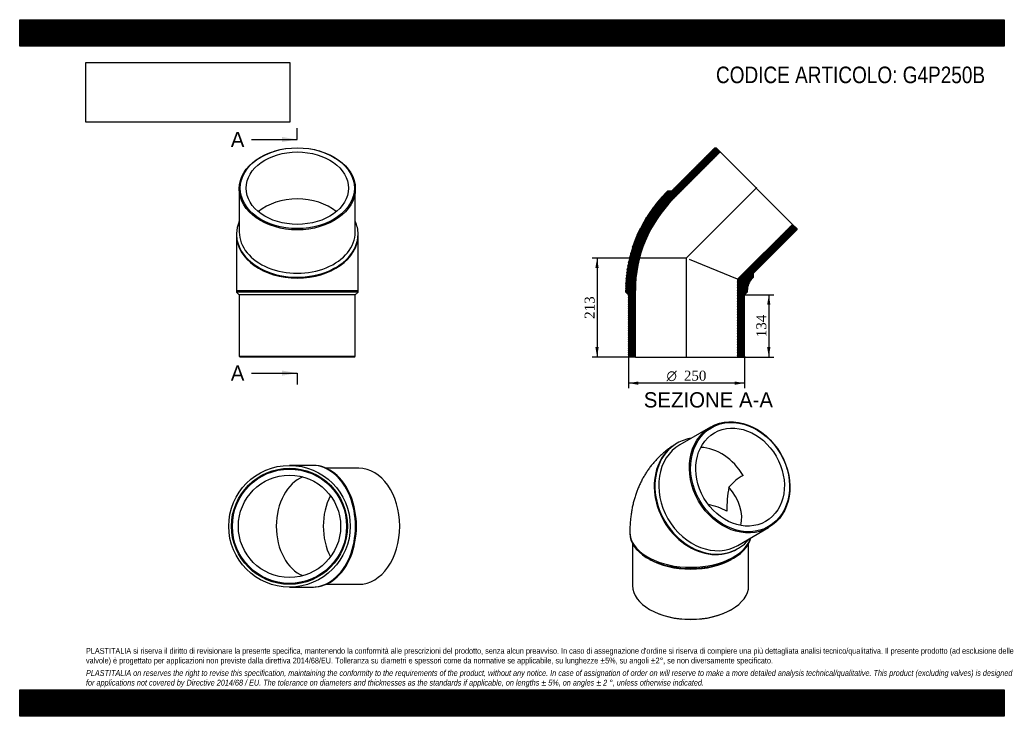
# Model space of a CAD drawing. Header units: millimetres. Extents: x 0 to 2121, y 0 to 1500.
import ezdxf
from ezdxf.enums import TextEntityAlignment as Align
from ezdxf.lldxf.tags import DXFTag

# ---------------------------------------------------------------- set-up
doc = ezdxf.new("R2010")
doc.units = ezdxf.units.MM
doc.header["$LTSCALE"] = 7.142857
for name, color, linetype in [('Default', 7, 'Continuous'), ('DV4_Default', 7, 'Continuous'), ('G4P250B', 7, 'Continuous')]:
    doc.layers.add(name, color=color, linetype=linetype)
doc.styles.add('SEACAD_Solid_Edge_ANSI', font='seans.ttf')
doc.styles.add('SEACAD_Solid_Edge_ANSI1_Symbols', font='semeca1.ttf')
doc.styles.add('SEACAD_Times_New_Roman', font='times.ttf')
tags = doc.linetypes.add('CENTER2', pattern=[28.575, 19.05, -3.175, 3.175, -3.175]).pattern_tags.tags
tags[10:11] = [DXFTag(74, 4), DXFTag(75, 0), DXFTag(340, '0'), DXFTag(46, 0.0), DXFTag(50, 0.0), DXFTag(44, 0.0), DXFTag(45, 0.0)]
tags[8:9] = [DXFTag(74, 4), DXFTag(75, 0), DXFTag(340, '0'), DXFTag(46, 0.0), DXFTag(50, 0.0), DXFTag(44, 0.0), DXFTag(45, 0.0)]
tags[6:7] = [DXFTag(74, 4), DXFTag(75, 0), DXFTag(340, '0'), DXFTag(46, 0.0), DXFTag(50, 0.0), DXFTag(44, 0.0), DXFTag(45, 0.0)]
tags[4:5] = [DXFTag(74, 4), DXFTag(75, 0), DXFTag(340, '0'), DXFTag(46, 0.0), DXFTag(50, 0.0), DXFTag(44, 0.0), DXFTag(45, 0.0)]
doc.dimstyles.new('ANSImm', dxfattribs={"dimtxt": 21.428571, "dimasz": 21.428571, "dimexe": 10.714286, "dimexo": 0, "dimgap": 5.357143, "dimtad": 1, "dimdsep": 46, "dimtxsty": 'SEACAD_Times_New_Roman', "dimblk1": '_SE_FILLED', "dimblk2": '_SE_FILLED', "dimsah": 1, "dimcen": 10.714286, "dimazin": 0, "dimtfac": 0.85, "dimtdec": 3, "dimtofl": 0, "dimtmove": 0, "dimatfit": 3, "dimfxl": 1, "dimarcsym": 0})
picture_1 = doc.add_image_def('image1.jpg', size_in_pixel=(4302, 1260))

# ---------------------------------------------------------------- blocks, each defined once
blk = doc.blocks.new('SE')
at = {"layer": 'G4P250B', "color": 7, "linetype": 'Continuous'}
for p, q in [((1488.6, 622.7), (1422.6, 584.6)), ((1416.6, 588.1), (1415.1, 587.2)), ((1547.6, 368.1), (1613.6, 406.2)), ((1314.6, 396.4), (1314.6, 393.9)), ((1320.6, 371.3), (1320.6, 281.3)), ((1546.1, 360.3), (1547.6, 361.2)), ((1570.6, 281.3), (1570.6, 371.3)), ((1353, 340.5), (1357.3, 338)), ((1534, 338), (1538.3, 340.5)), ((1357.3, 230.2), (1358.7, 229.4)), ((1532.6, 229.4), (1534, 230.2))]:
    blk.add_line(p, q, dxfattribs=at)
for centre, radius, start, end in [((1619.8, 414.2), 121.2, 120.3403, 139.1262), ((1813.4, 442.1), 289.9, 169.7955, 180.1434)]:
    blk.add_arc(centre, radius, start, end, dxfattribs=at)
for centre, major_axis in [((1551.1, 514.5), (62.5, -108.3)), ((1552.1, 515), (-61.5, 106.5)), ((1552.1, 515), (55.1, -95.4))]:
    blk.add_ellipse(centre, major_axis=major_axis, ratio=0.816497, dxfattribs=at)
for centre, major_axis, ratio, start_param, end_param in [((1482.1, 474.6), (-65.5, 113.4), 0.816497, 5.979358, 6.283185), ((1480.6, 473.7), (-65.5, 113.4), 0.816497, 0, 3.141593), ((1482.1, 474.6), (-65.5, 113.4), 0.816497, 0, 3.44542), ((1485.1, 476.3), (62.5, -108.3), 0.816497, 3.141593, 6.283185), ((1480.6, 473.7), (55.1, -95.4), 0.816497, 1.570796, 2.664965), ((1445.6, 453.5), (-101.8, 58.8), 0.717439, 3.34601, 4.258977), ((1445.6, 396.4), (110.2, 0), 0.57735, 0.785398, 1.220831), ((1445.6, 396.4), (131, 0), 0.57735, 3.1416, 6.1157), ((1445.6, 393.9), (-131, 0), 0.57735, 0, 3.012604), ((1445.6, 389), (-125, 0), 0.57735, 0.785398, 2.356195), ((1445.6, 281.3), (125, 0), 0.57735, 3.141593, 6.283185), ((1445.6, 279.6), (-123, 0), 0.57735, 0.785398, 2.356195)]:
    blk.add_ellipse(centre, major_axis=major_axis, ratio=ratio, start_param=start_param, end_param=end_param, dxfattribs=at)
blk.add_open_spline([(1415.1, 587.2), (1412.5, 585.7), (1408.1, 583), (1400.9, 578.2), (1394, 573.1), (1387.3, 567.7), (1380.9, 561.9), (1374.7, 555.9), (1368.9, 549.6), (1363.2, 543.1), (1357.9, 536.3), (1352.8, 529.2), (1348.1, 521.8), (1343.6, 514.3), (1339.4, 506.5), (1335.5, 498.4), (1332, 490.1), (1328.7, 481.6), (1325.8, 472.9), (1323.2, 464), (1320.9, 454.8), (1319, 445.5), (1317.4, 436), (1316.2, 426.2), (1315.3, 416.4), (1314.7, 406.2), (1314.7, 400), (1314.6, 396.4)], degree=3, knots=[0, 0, 0, 0, 0.036452, 0.074405, 0.112327, 0.150248, 0.188197, 0.226205, 0.264303, 0.302522, 0.340895, 0.379457, 0.418241, 0.457283, 0.496619, 0.536284, 0.576313, 0.616737, 0.657587, 0.698888, 0.740659, 0.782911, 0.825644, 0.868849, 0.912502, 0.956568, 1, 1, 1, 1], dxfattribs=at)
blk = doc.blocks.new('SE1')
at = {"layer": 'G4P250B', "color": 7, "linetype": 'Continuous'}
for p, q in [((473.1, 1135.8), (473.1, 1042.5)), ((723.1, 1042.5), (723.1, 1135.8)), ((467.1, 1038.2), (467.1, 1036.1)), ((467.1, 1036.1), (467.1, 916.6)), ((729.1, 1036.1), (729.1, 1038.2)), ((729.1, 916.6), (729.1, 1036.1)), ((467.1, 916.6), (729.1, 916.6)), ((467.1, 916.6), (467.1, 913.6)), ((729.1, 913.6), (467.1, 913.6)), ((467.1, 913.6), (473.1, 907.6)), ((723.1, 907.6), (729.1, 913.6)), ((729.1, 913.6), (729.1, 916.6)), ((723.1, 907.6), (473.1, 907.6)), ((473.1, 907.6), (473.1, 775.6)), ((723.1, 775.6), (723.1, 907.6)), ((473.1, 775.6), (723.1, 775.6)), ((473.1, 775.6), (475.1, 773.6)), ((721.1, 773.6), (475.1, 773.6)), ((721.1, 773.6), (723.1, 775.6))]:
    blk.add_line(p, q, dxfattribs=at)
for centre, major_axis in [((598.1, 1135.8), (-125, 0)), ((598.1, 1137.2), (-123, 0)), ((598.1, 1137.2), (-110.2, 0))]:
    blk.add_ellipse(centre, major_axis=major_axis, ratio=0.707107, dxfattribs=at)
for centre, major_axis, start_param, end_param in [((598.1, 1036.1), (110.2, 0), 0.706033, 2.43556), ((598.1, 1038.2), (131, 0), 2.837765, 6.283185), ((598.1, 1038.2), (131, 0), 0, 0.303827), ((598.1, 1042.5), (-125, 0), 0, 3.141593), ((598.1, 1036.1), (131, 0), 3.141593, 6.283185)]:
    blk.add_ellipse(centre, major_axis=major_axis, ratio=0.707107, start_param=start_param, end_param=end_param, dxfattribs=at)
blk = doc.blocks.new('SE2')
at = {"layer": 'G4P250B', "color": 7, "linetype": 'Continuous'}
for p, q in [((630.8, 540.2), (581.3, 540.2)), ((632.9, 540.2), (630.8, 540.2)), ((730.5, 534.2), (660.6, 534.2)), ((581.3, 278.2), (630.8, 278.2)), ((630.8, 278.2), (632.9, 278.2)), ((660.6, 284.2), (730.5, 284.2))]:
    blk.add_line(p, q, dxfattribs=at)
for radius in [131, 125, 123, 110.2]:
    blk.add_circle((581.3, 409.2), radius, dxfattribs=at)
for centre, major_axis, start_param, end_param in [((630.8, 409.2), (0, -131), 0, 3.141593), ((632.9, 409.2), (0, -131), 0, 3.141593), ((730.5, 409.2), (0, 125), 3.141593, 6.283185), ((630.8, 409.2), (0, -110.2), 3.407839, 6.016939), ((731.9, 409.2), (0, -110.2), 4.069909, 5.354869)]:
    blk.add_ellipse(centre, major_axis=major_axis, ratio=0.707107, start_param=start_param, end_param=end_param, dxfattribs=at)
blk = doc.blocks.new('SE4')
at = {"color": 7, "linetype": 'Continuous', "style": 'SEACAD_Solid_Edge_ANSI'}
blk.add_text('A', height=32.9, dxfattribs=at).set_placement((454.8, 1258.5), align=Align.TOP_LEFT)
blk = doc.blocks.new('SE5')
at = {"color": 7, "linetype": 'Continuous', "style": 'SEACAD_Solid_Edge_ANSI'}
blk.add_text('A', height=32.9, dxfattribs=at).set_placement((454.8, 755.4), align=Align.TOP_LEFT)
blk = doc.blocks.new('SEANNOT_GROUP')
at = {"linetype": 'Continuous'}
blk.add_hatch(color=7, dxfattribs=at).paths.add_polyline_path([(565.3, 1236.6), (598.1, 1242.1), (565.3, 1247.5)])
at = {"color": 7, "linetype": 'Continuous'}
blk.add_lwpolyline([(499.5, 1242.1), (598.1, 1242.1)], dxfattribs=at)
blk = doc.blocks.new('SEANNOT_GROUP1')
at = {"linetype": 'Continuous'}
blk.add_hatch(color=7, dxfattribs=at).paths.add_polyline_path([(565.3, 733.5), (598.1, 739), (565.3, 744.5)])
at = {"color": 7, "linetype": 'Continuous'}
blk.add_lwpolyline([(499.5, 739), (598.1, 739)], dxfattribs=at)
blk = doc.blocks.new('SE3')
at = {"layer": 'Default', "color": 7, "linetype": 'CENTER2'}
for p, q in [((598.1, 1242.1), (598.1, 1266.7)), ((598.1, 739), (598.1, 714.4))]:
    blk.add_line(p, q, dxfattribs=at)
at = {"layer": 'Default', "color": 7, "linetype": 'CENTER2', "const_width": 0.0001}
blk.add_lwpolyline([(598.1, 1242.1), (598.1, 739)], dxfattribs=at)
at = {"layer": 'Default'}
for name in ['SE4', 'SEANNOT_GROUP', 'SE5', 'SEANNOT_GROUP1']:
    blk.add_blockref(name, (0, 0), dxfattribs=at)
blk = doc.blocks.new('SE6')
at = {"layer": 'G4P250B', "linetype": 'Continuous'}
h = blk.add_hatch(dxfattribs=at)
h.set_pattern_fill('LINE', scale=0.629921, angle=65, style=0)
edge = h.paths.add_edge_path()
edge.add_line((1404.2, 1130.9), (1395.7, 1130.9))
edge.add_line((1395.7, 1130.9), (1393.6, 1128.8))
edge.add_arc((1605.7, 916.6), 300, 135, 180)
edge.add_line((1305.7, 916.6), (1305.7, 913.6))
edge.add_line((1305.7, 913.6), (1311.7, 907.6))
edge.add_line((1311.7, 907.6), (1311.7, 775.6))
edge.add_line((1311.7, 775.6), (1313.7, 773.6))
edge.add_line((1313.7, 773.6), (1326.5, 773.6))
edge.add_line((1326.5, 773.6), (1326.5, 916.6))
edge.add_arc((1605.7, 916.6), 279.2, 135, 180, ccw=False)
edge.add_line((1408.3, 1114.1), (1509.4, 1215.2))
edge.add_line((1509.4, 1215.2), (1500.3, 1224.2))
edge.add_line((1500.3, 1224.2), (1497.5, 1224.2))
edge.add_line((1497.5, 1224.2), (1404.2, 1130.9))
h = blk.add_hatch(dxfattribs=at)
h.set_pattern_fill('LINE', scale=0.629921, angle=70, style=0)
edge = h.paths.add_edge_path()
edge.add_line((1580.9, 945.6), (1580.9, 954.1))
edge.add_line((1580.9, 954.1), (1674.3, 1047.4))
edge.add_line((1674.3, 1047.4), (1674.3, 1050.3))
edge.add_line((1674.3, 1050.3), (1665.2, 1059.3))
edge.add_line((1665.2, 1059.3), (1546.9, 941))
edge.add_line((1546.9, 941), (1546.9, 773.6))
edge.add_line((1546.9, 773.6), (1559.7, 773.6))
edge.add_line((1559.7, 773.6), (1561.7, 775.6))
edge.add_line((1561.7, 775.6), (1561.7, 907.6))
edge.add_line((1561.7, 907.6), (1567.7, 913.6))
edge.add_line((1567.7, 913.6), (1567.7, 916.6))
edge.add_arc((1605.7, 916.6), 38, 135, 180, ccw=False)
edge.add_line((1578.8, 943.5), (1580.9, 945.6))
at = {"layer": 'DV4_Default', "color": 7, "linetype": 'CENTER2'}
for p, q in [((1435.6, 985.6), (1588.5, 1138.5)), ((1436.7, 771.9), (1436.7, 988.3))]:
    blk.add_line(p, q, dxfattribs=at)
at = {"layer": 'G4P250B', "color": 7, "linetype": 'Continuous'}
for p, q in [((1497.5, 1224.2), (1404.2, 1130.9)), ((1408.3, 1114.1), (1509.4, 1215.2)), ((1497.5, 1224.2), (1500.3, 1224.2)), ((1509.4, 1215.2), (1500.3, 1224.2)), ((1509.4, 1215.2), (1665.2, 1059.3)), ((1393.6, 1128.8), (1395.7, 1130.9)), ((1404.2, 1130.9), (1395.7, 1130.9)), ((1665.2, 1059.3), (1546.9, 941)), ((1580.9, 954.1), (1674.3, 1047.4)), ((1674.3, 1050.3), (1665.2, 1059.3)), ((1674.3, 1050.3), (1674.3, 1047.4)), ((1546.9, 941), (1443.4, 983.9)), ((1546.9, 941), (1546.9, 773.6)), ((1580.9, 945.6), (1578.8, 943.5)), ((1580.9, 945.6), (1580.9, 954.1)), ((1305.7, 913.6), (1305.7, 916.6)), ((1305.7, 913.6), (1311.7, 907.6)), ((1326.5, 773.6), (1326.5, 916.6)), ((1561.7, 907.6), (1567.7, 913.6)), ((1567.7, 916.6), (1567.7, 913.6)), ((1311.7, 907.6), (1311.7, 775.6)), ((1561.7, 775.6), (1561.7, 907.6)), ((1313.7, 773.6), (1311.7, 775.6)), ((1326.5, 773.6), (1313.7, 773.6)), ((1326.5, 773.6), (1546.9, 773.6)), ((1559.7, 773.6), (1546.9, 773.6)), ((1561.7, 775.6), (1559.7, 773.6))]:
    blk.add_line(p, q, dxfattribs=at)
for radius in [300, 279.2, 38]:
    blk.add_arc((1605.7, 916.6), radius, 135, 180, dxfattribs=at)
blk = doc.blocks.new('DMBLK125')
at = {"layer": 'Default', "linetype": 'Continuous'}
for points in [[(1617.5, 886.2), (1614, 907.6), (1610.4, 886.2)], [(1617.5, 795.1), (1610.4, 795.1), (1614, 773.6)]]:
    blk.add_hatch(color=7, dxfattribs=at).paths.add_polyline_path(points)
at = {"layer": 'Default', "color": 7, "linetype": 'Continuous'}
for p, q in [((1561.7, 907.6), (1624.7, 907.6)), ((1614, 907.6), (1614, 773.6)), ((1546.9, 773.6), (1624.7, 773.6))]:
    blk.add_line(p, q, dxfattribs=at)
at = {"layer": 'Default', "color": 7, "linetype": 'Continuous', "style": 'SEACAD_Times_New_Roman'}
blk.add_text('134', height=21.43, rotation=90, dxfattribs=at).set_placement((1587.2, 816.3), align=Align.TOP_LEFT)
blk = doc.blocks.new('_SE_FILLED')
at = {"color": 0}
blk.add_line((0, 0), (-1, 0), dxfattribs=at)
blk.add_solid([(0, 0), (-1, -0.1665), (-1, 0.1665), (0, 0)], dxfattribs=at)
blk = doc.blocks.new('GDimGGroup')
at = {"layer": 'Default', "linetype": 'Continuous'}
for points in [[(1333.1, 713.8), (1333.1, 721), (1311.7, 717.4)], [(1540.3, 713.8), (1561.7, 717.4), (1540.3, 721)]]:
    blk.add_hatch(color=7, dxfattribs=at).paths.add_polyline_path(points)
at = {"layer": 'Default', "color": 7, "linetype": 'Continuous'}
for p, q in [((1311.7, 775.6), (1311.7, 706.7)), ((1561.7, 775.6), (1561.7, 706.7)), ((1561.7, 717.4), (1311.7, 717.4))]:
    blk.add_line(p, q, dxfattribs=at)
for s, height, style, p in [('O', 21.4, 'SEACAD_Solid_Edge_ANSI1_Symbols', (1393.7, 744.2)), ('250', 21.43, 'SEACAD_Times_New_Roman', (1431, 744.2))]:
    blk.add_text(s, height=height, dxfattribs=dict(at, style=style)).set_placement(p, align=Align.TOP_LEFT)
blk = doc.blocks.new('DMBLK126')
at = {"layer": 'Default', "linetype": 'Continuous'}
for points in [[(1240.4, 965.2), (1247.5, 965.2), (1244, 986.6)], [(1240.4, 795.1), (1244, 773.6), (1247.5, 795.1)]]:
    blk.add_hatch(color=7, dxfattribs=at).paths.add_polyline_path(points)
at = {"layer": 'Default', "color": 7, "linetype": 'Continuous'}
for p, q in [((1436.7, 986.6), (1233.3, 986.6)), ((1244, 986.6), (1244, 773.6)), ((1326.5, 773.6), (1233.3, 773.6))]:
    blk.add_line(p, q, dxfattribs=at)
at = {"layer": 'Default', "color": 7, "linetype": 'Continuous', "style": 'SEACAD_Times_New_Roman'}
blk.add_text('213', height=21.43, rotation=90, dxfattribs=at).set_placement((1217.2, 855.8), align=Align.TOP_LEFT)

msp = doc.modelspace()

# ---------------------------------------------------------------- hatches: boundary and pattern name
at = {"layer": 'Default', "linetype": 'Continuous'}
h = msp.add_hatch(dxfattribs=at)
h.set_pattern_fill('LINE', scale=0.629921, angle=45, style=0)
h.paths.add_polyline_path([(2121.429, 1442.857), (2121.429, 1500), (0, 1500), (0, 1442.857)])
for points in [[(2121.429, 1442.857), (2121.429, 1500), (0, 1500), (0, 1442.857)], [(2121.429, 0), (2121.429, 57.143), (0, 57.143), (0, 0)]]:
    msp.add_hatch(color=7, dxfattribs=at).paths.add_polyline_path(points)
h = msp.add_hatch(dxfattribs=at)
h.set_pattern_fill('LINE', scale=0.629921, angle=45, style=0)
h.paths.add_polyline_path([(2121.429, 0), (2121.429, 57.143), (0, 57.143), (0, 0)])

# ---------------------------------------------------------------- linework, layer by layer
at = {"layer": 'Default', "color": 7, "linetype": 'Continuous'}
for p, q in [((0, 1500), (2121.429, 1500)), ((0, 1442.857), (0, 1500)), ((2121.429, 1500), (2121.429, 1442.857)), ((2121.429, 1442.857), (0, 1442.857)), ((0, 57.143), (2121.429, 57.143)), ((0, 0), (0, 57.143)), ((2121.429, 57.143), (2121.429, 0)), ((2121.429, 0), (0, 0))]:
    msp.add_line(p, q, dxfattribs=at)

# ---------------------------------------------------------------- block references
at = {"layer": 'Default'}
for name in ['SE3', 'SE1', 'SE6', 'GDimGGroup', 'SE', 'SE2']:
    msp.add_blockref(name, (0, 0), dxfattribs=at)

# ---------------------------------------------------------------- texts
at = {"layer": 'Default', "color": 7, "linetype": 'Continuous', "style": 'SEACAD_Solid_Edge_ANSI'}
msp.add_text('SEZIONE A-A', height=32.85714, dxfattribs=at).set_placement((1344.717, 697.832), align=Align.TOP_LEFT)
at = {"layer": 'Default', "attachment_point": 1}
for s, insert, char_height, width in [('{\\fArial Narrow|b0||i0||c0|p34;\\C7;\\H35.71428571;\\W1.;CODICE ARTICOLO: G4P250B}', (1500.255, 1399.057), 35.71429, 584.35864), ("{\\fArial Narrow|b0||i0||c0|p34;\\C7;\\H12.5;\\W1.;PLASTITALIA si riserva il diritto di revisionare la presente specifica, mantenendo la conformità alle prescrizioni del prodotto, senza alcun preavviso. In caso di assegnazione d'ordine si riserva di compiere una più dettagliata analisi tecnico/qualitativa. Il presente prodotto (ad esclusione delle \\P}{\\fArial Narrow|b0||i0||c0|p34;\\C7;\\H12.5;\\W1.;valvole) è progettato per applicazioni non previste dalla direttiva 2014/68/EU. Tolleranza su diametri e spessori come da normative se applicabile, su lunghezze ±5%, su angoli ±2°, se non diversamente specificato.\\P}{\\fArial Narrow|b0||i0||c0|p34;\\C7;\\H3.571428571;\\W1.;   \\P}{\\fArial Narrow|b0||i1||c0|p34;\\C7;\\H12.5;\\W1.;PLASTITALIA on reserves the right to revise this specification, maintaining the conformity to the requirements of the product, without any notice. In case of assignation of order on will reserve to make a more detailed analysis technical/qualitative. This product (excluding valves) is designed \\P}{\\fArial Narrow|b0||i1||c0|p34;\\C7;\\H12.5;\\W1.;for applications not covered by Directive 2014/68 / EU. The tolerance on diameters and thicknesses as the standards if applicable, on lengths ± 5%, on angles ± 2 °, unless otherwise indicated.\\P}", (142.857, 147.16), 12.5, 1835.71429)]:
    msp.add_mtext(s, dxfattribs=dict(at, insert=insert, char_height=char_height, width=width))

# ---------------------------------------------------------------- dimensions: what is measured, and where the dimension line sits
at = {"layer": 'Default', "color": 7, "linetype": 'Continuous'}
for base, p1, p2, picture, middle in [((1217.934, 829.791), (1436.686, 986.63), (1326.486, 773.63), 'DMBLK126', (1243.977, 880.13)), ((1613.973, 773.63), (1561.686, 907.63), (1546.886, 773.63), 'DMBLK125', (1613.973, 840.63))]:
    dim = msp.add_linear_dim(base=base, p1=p1, p2=p2, angle=90, text='\\A1;<>', dimstyle='ANSImm', dxfattribs=at)
    dim.commit()
    dim.dimension.update_dxf_attribs({"geometry": picture, "text_midpoint": middle, "dimtype": 160})

# ---------------------------------------------------------------- pictures from other files: only their frames are drawn
image = msp.add_image(picture_1, insert=(142.857, 1279.308), size_in_units=(438.98, 128.571))
image.dxf.flags = 7

doc.saveas('drawing.dxf')
